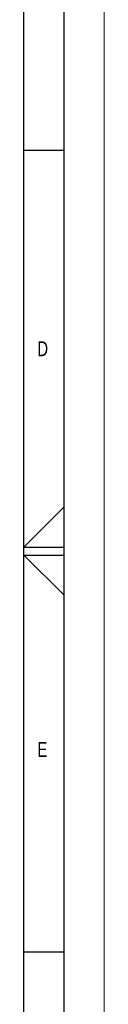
# Model space of a CAD drawing. Header units: millimetres. Extents: x 0 to 594, y 0 to 420.
# Tile 34 of 40: x 584 to 594, y 153 to 276. Entities that reach past the tile are written whole.
import ezdxf

# ---------------------------------------------------------------- set-up
doc = ezdxf.new("R2010")
doc.units = ezdxf.units.MM
doc.layers.add('FORMAT', color=7, linetype='Continuous')
doc.styles.add('SLDTEXTSTYLE0', font='TXT', dxfattribs={"width": 0.75})

msp = doc.modelspace()

# ---------------------------------------------------------------- linework, layer by layer
at = {"color": 7, "linetype": 'Continuous', "lineweight": 18}
msp.add_line((594.000041, 0.000053), (594.000041, 420.000053), dxfattribs=at)
at = {"layer": 'FORMAT'}
for p, q in [((589.000041, 5.000053), (589.000041, 415.000053)), ((584.000041, 10.000053), (584.000041, 410.000053)), ((584, 260), (589, 260)), ((589.000041, 215.515376), (584.000041, 210.500053)), ((584.000041, 210.500053), (589.000041, 210.500053)), ((589.000041, 204.484731), (584.000041, 209.500053)), ((584.000041, 209.500053), (589.000041, 209.500053)), ((584, 160), (589, 160))]:
    msp.add_line(p, q, dxfattribs=at)

# ---------------------------------------------------------------- texts
at = {"layer": 'FORMAT', "char_height": 1.852083, "attachment_point": 1, "style": 'SLDTEXTSTYLE0'}
for s, insert in [('D', (585.666682, 236.168016)), ('E', (585.666682, 186.168016))]:
    msp.add_mtext(s, dxfattribs=dict(at, insert=insert))

doc.saveas('drawing.dxf')
